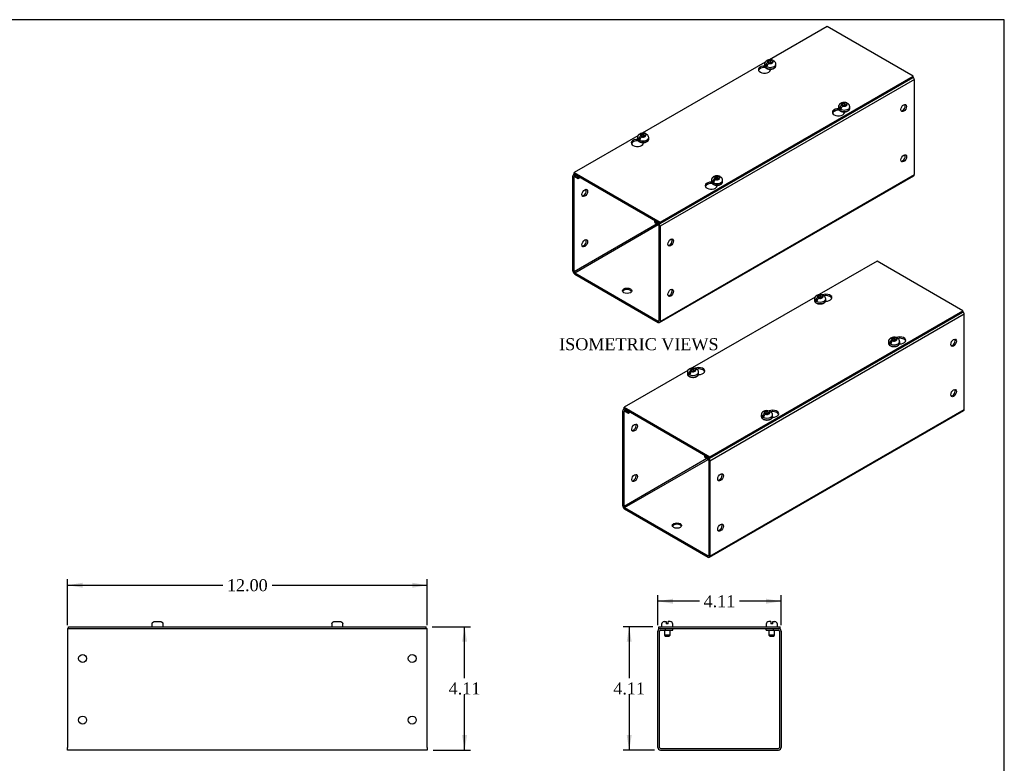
# Model space of a CAD drawing. Header units: inches. Extents: x 0.2 to 65.9, y -0.4 to 43.8.
# Tile 3 of 3: x 33 to 65.9, y 19 to 43.8. Entities that reach past the tile are written whole.
import ezdxf
from ezdxf.enums import TextEntityAlignment as Align

# ---------------------------------------------------------------- set-up
doc = ezdxf.new("R2010")
doc.units = ezdxf.units.IN
doc.header["$MEASUREMENT"] = 0
for name, color, linetype in [('COM56306-2', 7, 'Continuous'), ('COM56343-1', 7, 'Continuous'), ('Default', 7, 'Continuous'), ('SCS19515', 7, 'Continuous')]:
    doc.layers.add(name, color=color, linetype=linetype)
doc.styles.add('SEACAD_Times_New_Roman', font='times.ttf')
doc.dimstyles.new('HAMMOND_(STH_-_66x44)', dxfattribs={"dimtxt": 0.4, "dimasz": 0.5, "dimexe": 0.2, "dimexo": 0.2, "dimgap": 0.1, "dimtad": 0, "dimtih": 1, "dimtoh": 1, "dimzin": 0, "dimdsep": 46, "dimtxsty": 'SEACAD_Times_New_Roman', "dimblk1": '_SE_FILLED', "dimblk2": '_SE_FILLED', "dimsah": 1, "dimcen": 0.2, "dimadec": 0, "dimazin": 0, "dimtfac": 0.8, "dimtofl": 0, "dimtmove": 0, "dimatfit": 3, "dimfxl": 1, "dimtolj": 1, "dimtzin": 0, "dimarcsym": 0})

# ---------------------------------------------------------------- blocks, each defined once
blk = doc.blocks.new('SE3')
at = {"layer": 'COM56306-2', "color": 7, "linetype": 'Continuous'}
for p, q in [((34.66, 23.574), (46.597, 23.574)), ((34.66, 23.517), (34.66, 23.574)), ((34.66, 23.517), (46.597, 23.517)), ((46.597, 23.517), (46.597, 23.574))]:
    blk.add_line(p, q, dxfattribs=at)
at = {"layer": 'COM56343-1', "color": 7, "linetype": 'Continuous'}
for p, q in [((34.628, 23.517), (34.66, 23.517)), ((34.628, 23.517), (34.628, 23.431)), ((34.628, 23.431), (34.628, 19.546)), ((46.597, 23.517), (46.628, 23.517)), ((46.628, 23.431), (46.628, 23.517)), ((46.628, 19.546), (46.628, 23.431)), ((34.628, 19.46), (34.628, 19.546)), ((46.628, 19.46), (34.628, 19.46)), ((46.628, 19.546), (46.628, 19.46))]:
    blk.add_line(p, q, dxfattribs=at)
for centre in [(35.128, 22.517), (46.128, 22.517), (35.128, 20.46), (46.128, 20.46)]:
    blk.add_circle(centre, 0.133, dxfattribs=at)
at = {"layer": 'SCS19515', "color": 7, "linetype": 'Continuous'}
for p, q in [((37.441, 23.659), (37.441, 23.599)), ((37.445, 23.674), (37.442, 23.674)), ((37.536, 23.749), (37.721, 23.749)), ((37.812, 23.674), (37.815, 23.674)), ((37.816, 23.599), (37.816, 23.659)), ((43.441, 23.659), (43.441, 23.599)), ((43.445, 23.674), (43.442, 23.674)), ((43.536, 23.749), (43.721, 23.749)), ((43.812, 23.674), (43.815, 23.674)), ((43.816, 23.599), (43.816, 23.659))]:
    blk.add_line(p, q, dxfattribs=at)
for centre, radius, start, end in [((37.531, 23.659), 0.09, 170.4059, 180), ((37.726, 23.659), 0.09, 0, 9.5941), ((43.531, 23.659), 0.09, 170.4059, 180), ((43.726, 23.659), 0.09, 0, 9.5941), ((37.466, 23.599), 0.025, 180, 270), ((37.791, 23.599), 0.025, 270, 0), ((43.466, 23.599), 0.025, 180, 270), ((43.791, 23.599), 0.025, 270, 0)]:
    blk.add_arc(centre, radius, start, end, dxfattribs=at)
for points in [[(37.445, 23.674), (37.446, 23.68), (37.447, 23.685), (37.451, 23.695), (37.453, 23.7), (37.458, 23.709), (37.461, 23.713), (37.468, 23.721), (37.472, 23.725), (37.48, 23.732), (37.485, 23.735), (37.494, 23.74), (37.499, 23.742), (37.509, 23.746), (37.514, 23.747), (37.525, 23.749), (37.53, 23.749), (37.536, 23.749)], [(37.721, 23.749), (37.727, 23.749), (37.732, 23.749), (37.742, 23.747), (37.748, 23.746), (37.758, 23.742), (37.763, 23.74), (37.772, 23.735), (37.776, 23.732), (37.785, 23.725), (37.789, 23.721), (37.796, 23.713), (37.799, 23.709), (37.804, 23.7), (37.806, 23.695), (37.81, 23.685), (37.811, 23.68), (37.812, 23.674)], [(43.445, 23.674), (43.446, 23.68), (43.447, 23.685), (43.451, 23.695), (43.453, 23.7), (43.458, 23.709), (43.461, 23.713), (43.468, 23.721), (43.472, 23.725), (43.48, 23.732), (43.485, 23.735), (43.494, 23.74), (43.499, 23.742), (43.509, 23.746), (43.514, 23.747), (43.525, 23.749), (43.53, 23.749), (43.536, 23.749)], [(43.721, 23.749), (43.727, 23.749), (43.732, 23.749), (43.742, 23.747), (43.748, 23.746), (43.758, 23.742), (43.763, 23.74), (43.772, 23.735), (43.776, 23.732), (43.785, 23.725), (43.789, 23.721), (43.796, 23.713), (43.799, 23.709), (43.804, 23.7), (43.806, 23.695), (43.81, 23.685), (43.811, 23.68), (43.812, 23.674)]]:
    blk.add_open_spline(points, degree=3, knots=[0, 0, 0, 0, 0.125, 0.125, 0.25, 0.25, 0.375, 0.375, 0.5, 0.5, 0.625, 0.625, 0.75, 0.75, 0.875, 0.875, 1, 1, 1, 1], dxfattribs=at)
blk = doc.blocks.new('SE5')
at = {"layer": 'COM56306-2', "color": 7, "linetype": 'Continuous'}
for p, q in [((59.977, 43.612), (58.049, 42.499)), ((62.842, 41.958), (59.977, 43.612)), ((57.905, 42.416), (53.807, 40.049)), ((57.909, 42.244), (57.909, 42.252)), ((57.913, 42.246), (57.909, 42.244)), ((58.086, 42.16), (58.086, 42.188)), ((54.401, 37.084), (62.842, 41.958)), ((54.401, 37.038), (62.842, 41.911)), ((62.842, 41.911), (62.842, 41.958)), ((60.376, 40.819), (60.376, 40.827)), ((60.381, 40.822), (60.376, 40.819)), ((60.553, 40.735), (60.553, 40.764)), ((53.663, 39.966), (51.536, 38.738)), ((53.666, 39.794), (53.666, 39.802)), ((53.671, 39.797), (53.666, 39.794)), ((53.843, 39.71), (53.843, 39.739)), ((51.536, 38.738), (54.401, 37.084)), ((51.536, 38.692), (51.536, 38.738)), ((51.536, 38.692), (54.401, 37.038)), ((56.134, 38.37), (56.134, 38.378)), ((56.138, 38.372), (56.134, 38.37)), ((56.31, 38.286), (56.31, 38.314)), ((54.401, 37.038), (54.401, 37.084))]:
    blk.add_line(p, q, dxfattribs=at)
for centre, start_param, end_param in [((57.884, 42.174), 1.536974, 6.405229), ((57.884, 42.127), 1.448753, 2.941717), ((60.352, 40.749), 1.536974, 6.405229), ((60.352, 40.703), 1.448753, 2.941717), ((53.641, 39.725), 1.536974, 6.405229), ((53.641, 39.678), 1.448753, 2.941137), ((56.109, 38.3), 1.536974, 6.405229), ((56.109, 38.253), 1.448753, 2.941717)]:
    blk.add_ellipse(centre, major_axis=(0.203, 0), ratio=0.57735, start_param=start_param, end_param=end_param, dxfattribs=at)
at = {"layer": 'COM56343-1', "color": 7, "linetype": 'Continuous'}
for p, q in [((62.886, 41.841), (54.401, 36.942)), ((62.886, 38.669), (62.886, 41.841)), ((60.273, 40.811), (60.164, 40.748)), ((51.492, 35.449), (51.492, 38.622)), ((51.549, 38.684), (51.51, 38.661)), ((51.532, 38.598), (51.553, 38.61)), ((51.532, 35.426), (51.532, 38.598)), ((51.575, 38.669), (51.553, 38.657)), ((51.553, 38.657), (51.668, 38.59)), ((51.553, 38.61), (51.668, 38.543)), ((51.668, 38.59), (51.691, 38.602)), ((51.668, 38.543), (51.668, 38.59)), ((51.668, 38.543), (51.731, 38.579)), ((54.383, 33.731), (62.868, 38.63)), ((54.401, 33.77), (62.886, 38.669)), ((56.031, 38.362), (55.922, 38.299)), ((54.3, 37.024), (51.532, 35.426)), ((51.553, 35.391), (54.341, 37)), ((54.246, 37.127), (54.224, 37.114)), ((54.224, 37.114), (54.34, 37.047)), ((54.224, 37.068), (54.224, 37.114)), ((54.224, 37.068), (54.34, 37.001)), ((54.34, 37.047), (54.362, 37.06)), ((54.36, 36.965), (54.36, 33.793)), ((54.401, 36.942), (54.401, 33.77)), ((51.553, 35.391), (54.34, 33.781)), ((51.553, 35.344), (54.34, 33.735)), ((54.36, 33.793), (54.34, 33.781))]:
    blk.add_line(p, q, dxfattribs=at)
for centre, major_axis, start_param, end_param in [((62.825, 41.876), (0.043, -0.0745), 0.785398, 2.076395), ((62.492, 40.914), (0.066, 0.115), 3.44948, 5.975298), ((62.492, 39.234), (0.067, 0.115), 3.44948, 5.975298), ((51.553, 38.586), (0.043, -0.0745), 2.356194, 3.926991), ((51.553, 38.586), (0.0145, -0.0251), 2.356194, 3.926991), ((62.825, 38.704), (-0.043, 0.0745), 3.141593, 3.926991), ((51.845, 38.079), (-0.067, -0.115), 0.307887, 2.833706), ((54.34, 36.977), (-0.043, 0.0745), 3.926991, 5.497787), ((54.34, 36.977), (-0.0145, 0.0251), 3.926991, 5.497787), ((51.845, 36.4), (-0.067, -0.115), 0.307887, 2.833706), ((54.714, 36.423), (0.067, 0.115), 3.44948, 5.975298), ((51.553, 35.414), (-0.043, 0.0745), 0.785398, 2.356194), ((51.553, 35.414), (-0.0145, 0.0251), 0.785398, 2.356194), ((53.3, 34.744), (0.156, 0), 0.260902, 2.88069), ((54.714, 34.744), (0.067, 0.115), 3.44948, 5.975298), ((54.34, 33.805), (-0.0145, 0.0251), 2.356194, 3.926991), ((54.34, 33.805), (-0.043, 0.0745), 2.356194, 3.926991)]:
    blk.add_ellipse(centre, major_axis=major_axis, ratio=0.57735, start_param=start_param, end_param=end_param, dxfattribs=at)
for centre, major_axis in [((62.532, 40.891), (0.066, 0.115)), ((62.532, 39.211), (0.067, 0.115)), ((51.886, 38.056), (0.067, 0.115)), ((51.886, 36.377), (0.067, 0.115)), ((54.754, 36.4), (0.067, 0.115)), ((53.3, 34.79), (0.156, 0)), ((54.754, 34.72), (0.066, 0.115))]:
    blk.add_ellipse(centre, major_axis=major_axis, ratio=0.57735, dxfattribs=at)
at = {"layer": 'SCS19515', "color": 7, "linetype": 'Continuous'}
for p, q in [((58.02, 42.42), (57.99, 42.402)), ((58.02, 42.46), (58.09, 42.46)), ((58.02, 42.42), (58.02, 42.46)), ((58.02, 42.42), (58.02, 42.369)), ((58.02, 42.399), (58.09, 42.399)), ((58.032, 42.378), (58.063, 42.396)), ((58.132, 42.396), (58.063, 42.396)), ((58.121, 42.478), (58.09, 42.46)), ((58.09, 42.399), (58.09, 42.46)), ((58.132, 42.424), (58.09, 42.399)), ((58.132, 42.436), (58.163, 42.454)), ((58.132, 42.436), (58.132, 42.396)), ((57.889, 42.354), (57.889, 42.305)), ((57.997, 42.345), (57.925, 42.304)), ((58.264, 42.305), (58.264, 42.354)), ((60.356, 40.93), (60.356, 40.881)), ((60.464, 40.921), (60.393, 40.879)), ((60.488, 40.996), (60.457, 40.978)), ((60.488, 41.036), (60.557, 41.036)), ((60.488, 40.996), (60.488, 41.036)), ((60.488, 40.996), (60.488, 40.945)), ((60.488, 40.974), (60.557, 40.974)), ((60.5, 40.953), (60.53, 40.971)), ((60.6, 40.971), (60.53, 40.971)), ((60.588, 41.053), (60.557, 41.036)), ((60.557, 40.974), (60.557, 41.036)), ((60.6, 40.999), (60.557, 40.974)), ((60.6, 41.011), (60.631, 41.029)), ((60.6, 41.011), (60.6, 40.971)), ((60.731, 40.881), (60.731, 40.93)), ((53.646, 39.905), (53.646, 39.856)), ((53.754, 39.896), (53.683, 39.854)), ((53.778, 39.971), (53.747, 39.953)), ((53.778, 40.011), (53.847, 40.011)), ((53.778, 39.971), (53.778, 40.011)), ((53.778, 39.971), (53.778, 39.92)), ((53.778, 39.95), (53.847, 39.95)), ((53.789, 39.928), (53.82, 39.946)), ((53.89, 39.946), (53.82, 39.946)), ((53.878, 40.029), (53.847, 40.011)), ((53.847, 39.95), (53.847, 40.011)), ((53.89, 39.974), (53.847, 39.95)), ((53.89, 39.986), (53.921, 40.004)), ((53.89, 39.986), (53.89, 39.946)), ((54.021, 39.856), (54.021, 39.905)), ((56.114, 38.48), (56.114, 38.431)), ((56.222, 38.471), (56.15, 38.43)), ((56.245, 38.546), (56.214, 38.528)), ((56.245, 38.586), (56.315, 38.586)), ((56.245, 38.546), (56.245, 38.586)), ((56.245, 38.546), (56.245, 38.495)), ((56.245, 38.525), (56.315, 38.525)), ((56.257, 38.504), (56.288, 38.522)), ((56.357, 38.522), (56.288, 38.522)), ((56.346, 38.604), (56.315, 38.586)), ((56.315, 38.525), (56.315, 38.586)), ((56.357, 38.549), (56.315, 38.525)), ((56.357, 38.562), (56.388, 38.579)), ((56.357, 38.562), (56.357, 38.522)), ((56.489, 38.431), (56.489, 38.48))]:
    blk.add_line(p, q, dxfattribs=at)
for centre, radius, start, end in [((58.067, 42.281), 0.144, 122.6431, 170.9725), ((58.136, 42.354), 0.128, 0.0656, 52.0789), ((58.11, 42.257), 0.144, 122.6435, 170.9722), ((60.535, 40.857), 0.144, 122.6431, 170.9725), ((60.577, 40.832), 0.144, 122.6435, 170.9722), ((60.603, 40.93), 0.128, 0.0656, 52.0789), ((53.824, 39.832), 0.144, 122.6431, 170.9725), ((53.867, 39.807), 0.144, 122.6435, 170.9722), ((53.893, 39.905), 0.128, 0.0656, 52.0789), ((56.292, 38.407), 0.144, 122.6431, 170.9725), ((56.334, 38.383), 0.144, 122.6435, 170.9722), ((56.36, 38.48), 0.128, 0.0656, 52.0789)]:
    blk.add_arc(centre, radius, start, end, dxfattribs=at)
for centre, major_axis, start_param, end_param in [((58.076, 42.428), (0.0975, 0), 1.098165, 3.614224), ((58.076, 42.428), (-0.0975, 0), 1.098165, 3.614224), ((58.076, 42.354), (0.187, 0), 3.14092, 6.283185), ((58.076, 42.305), (-0.187, 0), 0, 3.141593), ((58.076, 42.367), (-0.186, 0), 0.623612, 0.947184), ((58.076, 42.354), (0.187, 0), 0, 0.0008), ((60.544, 40.93), (0.187, 0), 3.14092, 6.283185), ((60.544, 40.881), (-0.188, 0), 0, 3.141593), ((60.544, 40.942), (-0.186, 0), 0.623612, 0.947184), ((60.544, 41.003), (0.0975, 0), 1.098165, 3.614224), ((60.544, 41.003), (-0.0975, 0), 1.098165, 3.614224), ((60.544, 40.93), (0.187, 0), 0, 0.0008), ((53.834, 39.905), (0.187, 0), 3.14092, 6.283185), ((53.834, 39.856), (-0.187, 0), 0, 3.141593), ((53.834, 39.917), (-0.186, 0), 0.623612, 0.947184), ((53.834, 39.978), (0.0975, 0), 1.098165, 3.614224), ((53.834, 39.978), (-0.0975, 0), 1.098165, 3.614224), ((53.834, 39.905), (0.187, 0), 0, 0.0008), ((56.301, 38.48), (0.187, 0), 3.14092, 6.283185), ((56.301, 38.554), (0.0975, 0), 1.098165, 3.614224), ((56.301, 38.554), (-0.0975, 0), 1.098165, 3.614224), ((56.301, 38.48), (0.187, 0), 0, 0.0008), ((56.301, 38.431), (-0.187, 0), 0, 3.141593), ((56.301, 38.493), (-0.186, 0), 0.623612, 0.947184)]:
    blk.add_ellipse(centre, major_axis=major_axis, ratio=0.57735, start_param=start_param, end_param=end_param, dxfattribs=at)
for points, knots in [([(58.163, 42.485), (58.155, 42.488), (58.141, 42.493), (58.114, 42.498), (58.086, 42.501), (58.057, 42.501), (58.029, 42.497), (58.001, 42.49), (57.975, 42.479), (57.952, 42.466), (57.933, 42.451), (57.917, 42.434), (57.904, 42.415), (57.895, 42.395), (57.89, 42.374), (57.889, 42.361), (57.889, 42.355)], [0, 0, 0, 0, 0.064332, 0.141795, 0.219325, 0.297043, 0.375513, 0.45533, 0.537235, 0.6115, 0.682969, 0.751394, 0.817418, 0.881848, 0.945385, 1, 1, 1, 1]), ([(58.184, 42.461), (58.183, 42.462), (58.183, 42.464), (58.181, 42.468), (58.179, 42.471), (58.176, 42.477), (58.173, 42.479), (58.168, 42.483), (58.166, 42.484), (58.16, 42.486), (58.157, 42.487), (58.15, 42.487), (58.147, 42.487), (58.14, 42.486), (58.136, 42.485), (58.128, 42.482), (58.125, 42.48), (58.121, 42.478)], [0.0718773, 0.0718773, 0.0718773, 0.0718773, 0.125, 0.125, 0.25, 0.25, 0.375, 0.375, 0.5, 0.5, 0.625, 0.625, 0.75, 0.75, 0.875, 0.875, 1, 1, 1, 1]), ([(58.163, 42.454), (58.167, 42.456), (58.171, 42.458), (58.178, 42.46), (58.182, 42.461), (58.189, 42.463), (58.193, 42.463), (58.199, 42.463), (58.202, 42.462), (58.208, 42.46), (58.211, 42.458), (58.214, 42.456), (58.214, 42.456), (58.214, 42.456)], [0, 0, 0, 0, 0.125, 0.125, 0.25, 0.25, 0.375, 0.375, 0.5, 0.5, 0.625, 0.625, 0.6404688, 0.6404688, 0.6404688, 0.6404688]), ([(57.89, 42.307), (57.889, 42.304), (57.889, 42.296), (57.892, 42.281), (57.9, 42.263), (57.911, 42.247), (57.926, 42.232), (57.945, 42.219), (57.967, 42.208), (57.992, 42.199), (58.018, 42.192), (58.046, 42.188), (58.074, 42.186), (58.103, 42.187), (58.13, 42.191), (58.157, 42.197), (58.182, 42.206), (58.205, 42.217), (58.225, 42.231), (58.241, 42.247), (58.254, 42.264), (58.261, 42.283), (58.264, 42.297), (58.264, 42.304), (58.264, 42.305)], [0, 0, 0, 0, 0.019157, 0.063812, 0.108443, 0.154081, 0.201306, 0.249996, 0.299549, 0.349326, 0.39899, 0.448503, 0.497916, 0.547315, 0.596785, 0.64641, 0.696295, 0.746526, 0.797116, 0.84779, 0.897794, 0.946207, 0.992631, 1, 1, 1, 1]), ([(60.631, 41.06), (60.623, 41.063), (60.608, 41.069), (60.581, 41.074), (60.553, 41.077), (60.525, 41.076), (60.496, 41.072), (60.468, 41.065), (60.442, 41.055), (60.419, 41.042), (60.4, 41.027), (60.384, 41.009), (60.372, 40.991), (60.363, 40.97), (60.357, 40.95), (60.357, 40.937), (60.357, 40.93)], [0, 0, 0, 0, 0.064332, 0.141795, 0.219325, 0.297043, 0.375513, 0.45533, 0.537235, 0.6115, 0.682969, 0.751394, 0.817418, 0.881848, 0.945385, 1, 1, 1, 1]), ([(60.357, 40.882), (60.357, 40.879), (60.356, 40.871), (60.36, 40.856), (60.367, 40.839), (60.379, 40.823), (60.394, 40.808), (60.413, 40.795), (60.435, 40.783), (60.459, 40.774), (60.486, 40.767), (60.513, 40.763), (60.542, 40.762), (60.57, 40.763), (60.598, 40.766), (60.625, 40.773), (60.65, 40.782), (60.672, 40.793), (60.692, 40.806), (60.709, 40.822), (60.721, 40.84), (60.729, 40.858), (60.732, 40.873), (60.731, 40.88), (60.731, 40.881)], [0, 0, 0, 0, 0.019157, 0.063812, 0.108443, 0.154081, 0.201306, 0.249996, 0.299549, 0.349326, 0.39899, 0.448503, 0.497916, 0.547315, 0.596785, 0.64641, 0.696295, 0.746526, 0.797116, 0.84779, 0.897794, 0.946207, 0.992631, 1, 1, 1, 1]), ([(60.651, 41.036), (60.651, 41.037), (60.65, 41.039), (60.648, 41.044), (60.647, 41.047), (60.643, 41.052), (60.641, 41.054), (60.636, 41.058), (60.633, 41.06), (60.627, 41.062), (60.624, 41.062), (60.618, 41.063), (60.614, 41.063), (60.607, 41.061), (60.603, 41.06), (60.596, 41.057), (60.592, 41.056), (60.588, 41.053)], [0.0718773, 0.0718773, 0.0718773, 0.0718773, 0.125, 0.125, 0.25, 0.25, 0.375, 0.375, 0.5, 0.5, 0.625, 0.625, 0.75, 0.75, 0.875, 0.875, 1, 1, 1, 1]), ([(60.631, 41.029), (60.634, 41.031), (60.638, 41.033), (60.646, 41.036), (60.649, 41.037), (60.657, 41.038), (60.66, 41.038), (60.667, 41.038), (60.67, 41.037), (60.676, 41.035), (60.678, 41.034), (60.681, 41.032), (60.681, 41.031), (60.682, 41.031)], [0, 0, 0, 0, 0.125, 0.125, 0.25, 0.25, 0.375, 0.375, 0.5, 0.5, 0.625, 0.625, 0.6404688, 0.6404688, 0.6404688, 0.6404688]), ([(53.647, 39.857), (53.647, 39.855), (53.646, 39.846), (53.65, 39.831), (53.657, 39.814), (53.669, 39.798), (53.684, 39.783), (53.703, 39.77), (53.725, 39.758), (53.749, 39.749), (53.775, 39.742), (53.803, 39.738), (53.832, 39.737), (53.86, 39.738), (53.888, 39.742), (53.914, 39.748), (53.939, 39.757), (53.962, 39.768), (53.982, 39.781), (53.999, 39.797), (54.011, 39.815), (54.019, 39.833), (54.022, 39.848), (54.021, 39.855), (54.021, 39.856)], [0, 0, 0, 0, 0.019157, 0.063812, 0.108443, 0.154081, 0.201306, 0.249996, 0.299549, 0.349326, 0.39899, 0.448503, 0.497916, 0.547315, 0.596785, 0.64641, 0.696295, 0.746526, 0.797116, 0.84779, 0.897794, 0.946207, 0.992631, 1, 1, 1, 1]), ([(53.92, 40.035), (53.913, 40.038), (53.898, 40.044), (53.871, 40.049), (53.843, 40.052), (53.814, 40.051), (53.786, 40.047), (53.758, 40.04), (53.732, 40.03), (53.709, 40.017), (53.69, 40.002), (53.674, 39.985), (53.661, 39.966), (53.653, 39.945), (53.647, 39.925), (53.647, 39.912), (53.647, 39.905)], [0, 0, 0, 0, 0.064332, 0.141795, 0.219325, 0.297043, 0.375513, 0.45533, 0.537235, 0.6115, 0.682969, 0.751394, 0.817418, 0.881848, 0.945385, 1, 1, 1, 1]), ([(53.941, 40.011), (53.941, 40.013), (53.94, 40.014), (53.938, 40.019), (53.937, 40.022), (53.933, 40.027), (53.931, 40.029), (53.926, 40.033), (53.923, 40.035), (53.917, 40.037), (53.914, 40.038), (53.907, 40.038), (53.904, 40.038), (53.897, 40.036), (53.893, 40.035), (53.886, 40.033), (53.882, 40.031), (53.878, 40.029)], [0.0718773, 0.0718773, 0.0718773, 0.0718773, 0.125, 0.125, 0.25, 0.25, 0.375, 0.375, 0.5, 0.5, 0.625, 0.625, 0.75, 0.75, 0.875, 0.875, 1, 1, 1, 1]), ([(53.921, 40.004), (53.924, 40.006), (53.928, 40.008), (53.936, 40.011), (53.939, 40.012), (53.946, 40.013), (53.95, 40.013), (53.957, 40.013), (53.96, 40.012), (53.965, 40.01), (53.968, 40.009), (53.971, 40.007), (53.971, 40.006), (53.972, 40.006)], [0, 0, 0, 0, 0.125, 0.125, 0.25, 0.25, 0.375, 0.375, 0.5, 0.5, 0.625, 0.625, 0.6404688, 0.6404688, 0.6404688, 0.6404688]), ([(56.388, 38.611), (56.38, 38.614), (56.365, 38.619), (56.339, 38.624), (56.311, 38.627), (56.282, 38.626), (56.253, 38.623), (56.225, 38.616), (56.2, 38.605), (56.177, 38.592), (56.158, 38.577), (56.142, 38.56), (56.129, 38.541), (56.12, 38.521), (56.115, 38.5), (56.114, 38.487), (56.114, 38.481)], [0, 0, 0, 0, 0.064332, 0.141795, 0.219325, 0.297043, 0.375513, 0.45533, 0.537235, 0.6115, 0.682969, 0.751394, 0.817418, 0.881848, 0.945385, 1, 1, 1, 1]), ([(56.409, 38.586), (56.408, 38.588), (56.408, 38.589), (56.406, 38.594), (56.404, 38.597), (56.4, 38.603), (56.398, 38.605), (56.393, 38.609), (56.391, 38.61), (56.385, 38.612), (56.382, 38.613), (56.375, 38.613), (56.371, 38.613), (56.364, 38.612), (56.361, 38.611), (56.353, 38.608), (56.349, 38.606), (56.346, 38.604)], [0.0718773, 0.0718773, 0.0718773, 0.0718773, 0.125, 0.125, 0.25, 0.25, 0.375, 0.375, 0.5, 0.5, 0.625, 0.625, 0.75, 0.75, 0.875, 0.875, 1, 1, 1, 1]), ([(56.388, 38.579), (56.392, 38.582), (56.396, 38.584), (56.403, 38.586), (56.407, 38.587), (56.414, 38.589), (56.417, 38.589), (56.424, 38.588), (56.427, 38.588), (56.433, 38.586), (56.436, 38.584), (56.438, 38.582), (56.439, 38.582), (56.439, 38.582)], [0, 0, 0, 0, 0.125, 0.125, 0.25, 0.25, 0.375, 0.375, 0.5, 0.5, 0.625, 0.625, 0.6404688, 0.6404688, 0.6404688, 0.6404688]), ([(56.114, 38.433), (56.114, 38.43), (56.114, 38.422), (56.117, 38.407), (56.125, 38.389), (56.136, 38.373), (56.151, 38.358), (56.17, 38.345), (56.192, 38.334), (56.216, 38.325), (56.243, 38.318), (56.271, 38.314), (56.299, 38.312), (56.327, 38.313), (56.355, 38.317), (56.382, 38.323), (56.407, 38.332), (56.43, 38.343), (56.45, 38.357), (56.466, 38.373), (56.479, 38.39), (56.486, 38.409), (56.489, 38.423), (56.489, 38.43), (56.488, 38.431)], [0, 0, 0, 0, 0.019157, 0.063812, 0.108443, 0.154081, 0.201306, 0.249996, 0.299549, 0.349326, 0.39899, 0.448503, 0.497916, 0.547315, 0.596785, 0.64641, 0.696295, 0.746526, 0.797116, 0.84779, 0.897794, 0.946207, 0.992631, 1, 1, 1, 1])]:
    blk.add_open_spline(points, degree=3, knots=knots, dxfattribs=at)
blk = doc.blocks.new('DMBLK1728')
at = {"layer": 'Default', "linetype": 'Continuous', "transparency": 16777216}
for points in [[(35.128, 25.045), (34.628, 24.962), (35.128, 24.879)], [(46.128, 25.045), (46.128, 24.879), (46.628, 24.962)]]:
    blk.add_hatch(color=7, dxfattribs=at).paths.add_polyline_path(points)
at = {"layer": 'Default', "color": 7, "linetype": 'Continuous', "transparency": 16777216}
for p, q in [((34.628, 23.631), (34.628, 25.162)), ((46.628, 23.631), (46.628, 25.162)), ((34.628, 24.962), (39.806, 24.962)), ((41.451, 24.962), (46.628, 24.962))]:
    blk.add_line(p, q, dxfattribs=at)
at = {"layer": 'Default', "color": 7, "linetype": 'Continuous', "transparency": 16777216, "style": 'SEACAD_Times_New_Roman'}
blk.add_text('12.00', height=0.4, dxfattribs=at).set_placement((39.946, 25.162), align=Align.TOP_LEFT)
blk = doc.blocks.new('_SE_FILLED')
at = {"color": 0}
blk.add_line((0, 0), (-1, 0), dxfattribs=at)
blk.add_solid([(0, 0), (-1, -0.1665), (-1, 0.1665), (0, 0)], dxfattribs=at)
blk = doc.blocks.new('DMBLK1729')
at = {"layer": 'Default', "linetype": 'Continuous', "transparency": 16777216}
for points in [[(47.959, 23.074), (47.876, 23.574), (47.792, 23.074)], [(47.959, 19.96), (47.792, 19.96), (47.876, 19.46)]]:
    blk.add_hatch(color=7, dxfattribs=at).paths.add_polyline_path(points)
at = {"layer": 'Default', "color": 7, "linetype": 'Continuous', "transparency": 16777216}
for p, q in [((46.797, 23.574), (48.076, 23.574)), ((47.876, 21.857), (47.876, 23.574)), ((47.876, 19.46), (47.876, 21.317)), ((46.828, 19.46), (48.076, 19.46))]:
    blk.add_line(p, q, dxfattribs=at)
at = {"layer": 'Default', "color": 7, "linetype": 'Continuous', "transparency": 16777216, "style": 'SEACAD_Times_New_Roman'}
blk.add_text('4.11', height=0.4, dxfattribs=at).set_placement((47.345, 21.717), align=Align.TOP_LEFT)
blk = doc.blocks.new('SE6')
at = {"layer": 'COM56306-2', "color": 7, "linetype": 'Continuous'}
for p, q in [((54.358, 23.574), (58.41, 23.574)), ((54.358, 23.517), (54.358, 23.574)), ((54.358, 23.517), (54.413, 23.517)), ((54.577, 23.517), (58.191, 23.517)), ((58.355, 23.517), (58.41, 23.517)), ((58.41, 23.517), (58.41, 23.574))]:
    blk.add_line(p, q, dxfattribs=at)
at = {"layer": 'COM56343-1', "color": 7, "linetype": 'Continuous'}
for p, q in [((54.327, 19.546), (54.327, 23.431)), ((54.384, 19.546), (54.384, 23.431)), ((54.413, 23.517), (54.577, 23.517)), ((54.413, 23.46), (54.577, 23.46)), ((54.577, 23.46), (54.577, 23.517)), ((54.577, 23.46), (54.827, 23.46)), ((54.827, 23.46), (54.827, 23.517)), ((57.941, 23.46), (57.941, 23.517)), ((57.941, 23.46), (58.191, 23.46)), ((58.191, 23.517), (58.355, 23.517)), ((58.191, 23.46), (58.191, 23.517)), ((58.191, 23.46), (58.355, 23.46)), ((58.384, 23.431), (58.384, 19.546)), ((58.441, 23.431), (58.441, 19.546)), ((54.413, 19.517), (58.355, 19.517)), ((54.413, 19.46), (58.355, 19.46))]:
    blk.add_line(p, q, dxfattribs=at)
for centre, radius, start, end in [((54.413, 23.431), 0.086, 90, 180), ((54.413, 23.431), 0.029, 90, 180), ((58.355, 23.431), 0.086, 0, 90), ((58.355, 23.431), 0.029, 0, 90), ((54.413, 19.546), 0.086, 180, 270), ((54.413, 19.546), 0.029, 180, 270), ((58.355, 19.546), 0.086, 270, 0), ((58.355, 19.546), 0.029, 270, 0)]:
    blk.add_arc(centre, radius, start, end, dxfattribs=at)
at = {"layer": 'SCS19515', "color": 7, "linetype": 'Continuous'}
for p, q in [((54.452, 23.659), (54.452, 23.599)), ((54.542, 23.749), (54.609, 23.749)), ((54.609, 23.749), (54.609, 23.674)), ((54.669, 23.674), (54.609, 23.674)), ((54.737, 23.749), (54.669, 23.749)), ((54.669, 23.674), (54.669, 23.749)), ((54.827, 23.599), (54.827, 23.659)), ((57.941, 23.659), (57.941, 23.599)), ((58.099, 23.749), (58.031, 23.749)), ((58.099, 23.749), (58.099, 23.674)), ((58.159, 23.674), (58.099, 23.674)), ((58.159, 23.749), (58.226, 23.749)), ((58.159, 23.674), (58.159, 23.749)), ((58.316, 23.599), (58.316, 23.659)), ((54.544, 23.46), (54.544, 23.292)), ((54.734, 23.292), (54.734, 23.46)), ((58.034, 23.46), (58.034, 23.292)), ((58.224, 23.292), (58.224, 23.46)), ((54.734, 23.292), (54.544, 23.292)), ((54.544, 23.292), (54.574, 23.262)), ((54.574, 23.262), (54.704, 23.262)), ((54.704, 23.262), (54.734, 23.292)), ((58.224, 23.292), (58.034, 23.292)), ((58.034, 23.292), (58.064, 23.262)), ((58.064, 23.262), (58.194, 23.262)), ((58.194, 23.262), (58.224, 23.292))]:
    blk.add_line(p, q, dxfattribs=at)
for centre, radius, start, end in [((54.542, 23.659), 0.09, 90, 180), ((54.737, 23.659), 0.09, 0, 90), ((58.031, 23.659), 0.09, 90, 180), ((58.226, 23.659), 0.09, 0, 90), ((54.477, 23.599), 0.025, 180, 270), ((54.802, 23.599), 0.025, 270, 0), ((57.966, 23.599), 0.025, 180, 270), ((58.291, 23.599), 0.025, 270, 0)]:
    blk.add_arc(centre, radius, start, end, dxfattribs=at)
blk = doc.blocks.new('DMBLK1730')
at = {"layer": 'Default', "linetype": 'Continuous', "transparency": 16777216}
for points in [[(54.827, 24.512), (54.327, 24.428), (54.827, 24.345)], [(57.941, 24.512), (57.941, 24.345), (58.441, 24.428)]]:
    blk.add_hatch(color=7, dxfattribs=at).paths.add_polyline_path(points)
at = {"layer": 'Default', "color": 7, "linetype": 'Continuous', "transparency": 16777216}
for p, q in [((54.327, 23.631), (54.327, 24.628)), ((55.713, 24.428), (54.327, 24.428)), ((58.441, 24.428), (57.055, 24.428)), ((58.441, 23.631), (58.441, 24.628))]:
    blk.add_line(p, q, dxfattribs=at)
at = {"layer": 'Default', "color": 7, "linetype": 'Continuous', "transparency": 16777216, "style": 'SEACAD_Times_New_Roman'}
blk.add_text('4.11', height=0.4, dxfattribs=at).set_placement((55.853, 24.628), align=Align.TOP_LEFT)
blk = doc.blocks.new('DMBLK1731')
at = {"layer": 'Default', "linetype": 'Continuous', "transparency": 16777216}
for points in [[(53.287, 23.074), (53.453, 23.074), (53.37, 23.574)], [(53.287, 19.96), (53.37, 19.46), (53.453, 19.96)]]:
    blk.add_hatch(color=7, dxfattribs=at).paths.add_polyline_path(points)
at = {"layer": 'Default', "color": 7, "linetype": 'Continuous', "transparency": 16777216}
for p, q in [((54.158, 23.574), (53.17, 23.574)), ((53.37, 23.574), (53.37, 21.857)), ((53.37, 21.317), (53.37, 19.46)), ((54.213, 19.46), (53.17, 19.46))]:
    blk.add_line(p, q, dxfattribs=at)
at = {"layer": 'Default', "color": 7, "linetype": 'Continuous', "transparency": 16777216, "style": 'SEACAD_Times_New_Roman'}
blk.add_text('4.11', height=0.4, dxfattribs=at).set_placement((52.839, 21.717), align=Align.TOP_LEFT)
blk = doc.blocks.new('SE7')
at = {"layer": 'COM56306-2', "color": 7, "linetype": 'Continuous'}
for p, q in [((61.642, 35.776), (59.714, 34.663)), ((64.507, 34.122), (61.642, 35.776)), ((59.571, 34.58), (55.472, 32.213)), ((56.066, 29.248), (64.507, 34.122)), ((56.066, 29.202), (64.507, 34.075)), ((64.507, 34.075), (64.507, 34.122)), ((55.328, 32.131), (53.201, 30.902)), ((53.201, 30.902), (56.066, 29.248)), ((53.201, 30.856), (53.201, 30.902)), ((53.201, 30.856), (56.066, 29.202)), ((56.066, 29.202), (56.066, 29.248))]:
    blk.add_line(p, q, dxfattribs=at)
for centre, start_param, end_param in [((59.934, 34.56), 1.524061, 5.345495), ((59.934, 34.513), 3.341468, 5.035856), ((62.401, 33.135), 1.524061, 5.345495), ((62.401, 33.089), 3.341468, 5.035856), ((55.691, 32.111), 1.524061, 5.345495), ((55.691, 32.064), 3.341468, 5.035856), ((58.159, 30.686), 1.524061, 5.345495), ((58.159, 30.639), 3.341468, 5.035856)]:
    blk.add_ellipse(centre, major_axis=(-0.203, 0), ratio=0.57735, start_param=start_param, end_param=end_param, dxfattribs=at)
at = {"layer": 'COM56343-1', "color": 7, "linetype": 'Continuous'}
for p, q in [((64.551, 34.005), (56.066, 29.106)), ((64.551, 30.833), (64.551, 34.005)), ((53.157, 27.613), (53.157, 30.785)), ((53.215, 30.848), (53.175, 30.825)), ((53.197, 30.762), (53.218, 30.774)), ((53.197, 27.59), (53.197, 30.762)), ((53.24, 30.833), (53.218, 30.821)), ((53.218, 30.821), (53.334, 30.754)), ((53.218, 30.774), (53.334, 30.707)), ((53.334, 30.754), (53.356, 30.766)), ((53.334, 30.707), (53.334, 30.754)), ((53.334, 30.707), (53.396, 30.743)), ((56.048, 25.894), (64.533, 30.793)), ((56.066, 25.934), (64.551, 30.833)), ((55.911, 29.291), (55.889, 29.278)), ((55.889, 29.278), (56.005, 29.211)), ((55.889, 29.232), (55.889, 29.278)), ((55.965, 29.188), (53.197, 27.59)), ((53.218, 27.555), (56.006, 29.164)), ((55.889, 29.232), (56.005, 29.165)), ((56.005, 29.211), (56.027, 29.224)), ((56.026, 29.129), (56.026, 25.957)), ((56.066, 29.106), (56.066, 25.934)), ((53.218, 27.555), (56.005, 25.945)), ((53.218, 27.508), (56.005, 25.899)), ((56.026, 25.957), (56.005, 25.945))]:
    blk.add_line(p, q, dxfattribs=at)
for centre, major_axis, start_param, end_param in [((64.49, 34.04), (0.043, -0.0745), 0.785398, 2.076395), ((64.157, 33.078), (0.066, 0.115), 3.44948, 5.975298), ((64.157, 31.398), (0.067, 0.115), 3.44948, 5.975298), ((53.218, 30.75), (0.043, -0.0745), 2.356194, 3.926991), ((53.218, 30.75), (0.0145, -0.0251), 2.356194, 3.926991), ((64.49, 30.868), (-0.043, 0.0745), 3.141593, 3.926991), ((53.51, 30.243), (0.067, 0.115), 3.44948, 5.975298), ((56.005, 29.141), (-0.043, 0.0745), 3.926991, 5.497787), ((56.005, 29.141), (-0.0145, 0.0251), 3.926991, 5.497787), ((53.51, 28.564), (0.066, 0.115), 3.44948, 5.975298), ((56.379, 28.587), (0.067, 0.115), 3.44948, 5.975298), ((53.218, 27.578), (-0.043, 0.0745), 0.785398, 2.356194), ((53.218, 27.578), (-0.0145, 0.0251), 0.785398, 2.356194), ((54.965, 26.908), (-0.156, 0), 3.402495, 6.022283), ((56.379, 26.908), (0.067, 0.115), 3.44948, 5.975298), ((56.005, 25.969), (-0.0145, 0.0251), 2.356194, 3.926991), ((56.005, 25.969), (-0.043, 0.0745), 2.356194, 3.926991)]:
    blk.add_ellipse(centre, major_axis=major_axis, ratio=0.57735, start_param=start_param, end_param=end_param, dxfattribs=at)
for centre, major_axis in [((64.198, 33.055), (-0.067, -0.115)), ((64.198, 31.375), (-0.067, -0.115)), ((53.551, 30.22), (0.067, 0.115)), ((53.551, 28.541), (0.066, 0.115)), ((56.419, 28.564), (-0.067, -0.115)), ((54.965, 26.954), (-0.156, 0)), ((56.419, 26.884), (-0.067, -0.115))]:
    blk.add_ellipse(centre, major_axis=major_axis, ratio=0.57735, dxfattribs=at)
at = {"layer": 'SCS19515', "color": 7, "linetype": 'Continuous'}
for p, q in [((59.554, 34.518), (59.554, 34.469)), ((59.662, 34.509), (59.59, 34.468)), ((59.686, 34.584), (59.655, 34.566)), ((59.686, 34.624), (59.755, 34.624)), ((59.686, 34.584), (59.686, 34.624)), ((59.686, 34.584), (59.686, 34.533)), ((59.686, 34.563), (59.755, 34.563)), ((59.697, 34.542), (59.728, 34.56)), ((59.798, 34.56), (59.728, 34.56)), ((59.786, 34.642), (59.755, 34.624)), ((59.755, 34.563), (59.755, 34.624)), ((59.798, 34.587), (59.755, 34.563)), ((59.798, 34.6), (59.828, 34.617)), ((59.798, 34.6), (59.798, 34.56)), ((59.929, 34.469), (59.929, 34.518)), ((62.153, 33.2), (62.223, 33.2)), ((62.153, 33.159), (62.153, 33.2)), ((62.253, 33.217), (62.223, 33.2)), ((62.223, 33.138), (62.223, 33.2)), ((62.265, 33.175), (62.296, 33.193)), ((62.022, 33.094), (62.022, 33.045)), ((62.129, 33.085), (62.058, 33.043)), ((62.153, 33.159), (62.122, 33.142)), ((62.153, 33.159), (62.153, 33.108)), ((62.153, 33.138), (62.223, 33.138)), ((62.165, 33.117), (62.195, 33.135)), ((62.265, 33.135), (62.195, 33.135)), ((62.265, 33.163), (62.223, 33.138)), ((62.265, 33.175), (62.265, 33.135)), ((62.397, 33.045), (62.397, 33.094)), ((55.311, 32.069), (55.311, 32.02)), ((55.419, 32.06), (55.348, 32.018)), ((55.443, 32.135), (55.412, 32.117)), ((55.443, 32.175), (55.512, 32.175)), ((55.443, 32.135), (55.443, 32.175)), ((55.443, 32.135), (55.443, 32.084)), ((55.443, 32.113), (55.512, 32.113)), ((55.455, 32.092), (55.485, 32.11)), ((55.555, 32.11), (55.485, 32.11)), ((55.543, 32.192), (55.512, 32.175)), ((55.512, 32.113), (55.512, 32.175)), ((55.555, 32.138), (55.512, 32.113)), ((55.555, 32.15), (55.586, 32.168)), ((55.555, 32.15), (55.555, 32.11)), ((55.686, 32.02), (55.686, 32.069)), ((57.779, 30.644), (57.779, 30.595)), ((57.887, 30.635), (57.815, 30.594)), ((57.91, 30.71), (57.88, 30.692)), ((57.91, 30.75), (57.98, 30.75)), ((57.91, 30.71), (57.91, 30.75)), ((57.91, 30.71), (57.91, 30.659)), ((57.91, 30.689), (57.98, 30.689)), ((57.922, 30.668), (57.953, 30.685)), ((58.022, 30.685), (57.953, 30.685)), ((58.011, 30.768), (57.98, 30.75)), ((57.98, 30.689), (57.98, 30.75)), ((58.022, 30.713), (57.98, 30.689)), ((58.022, 30.726), (58.053, 30.743)), ((58.022, 30.726), (58.022, 30.685)), ((58.154, 30.595), (58.154, 30.644))]:
    blk.add_line(p, q, dxfattribs=at)
for centre, radius, start, end in [((59.69, 34.516), 0.135, 117.3204, 179.1363), ((59.732, 34.445), 0.144, 122.6431, 170.9725), ((59.742, 34.423), 0.242, 69.0594, 118.1392), ((59.775, 34.421), 0.144, 122.6435, 170.9722), ((59.798, 34.517), 0.13, 0.3508, 51.5516), ((62.157, 33.092), 0.135, 117.3204, 179.1363), ((62.209, 32.998), 0.242, 69.0594, 118.1392), ((62.266, 33.093), 0.13, 0.3508, 51.5516), ((62.2, 33.021), 0.144, 122.6431, 170.9725), ((62.242, 32.996), 0.144, 122.6435, 170.9722), ((55.499, 31.973), 0.242, 69.0594, 118.1392), ((55.447, 32.067), 0.135, 117.3204, 179.1363), ((55.49, 31.996), 0.144, 122.6431, 170.9725), ((55.532, 31.971), 0.144, 122.6435, 170.9722), ((55.556, 32.068), 0.13, 0.3508, 51.5516), ((57.914, 30.642), 0.135, 117.3204, 179.1363), ((57.957, 30.571), 0.144, 122.6431, 170.9725), ((57.966, 30.549), 0.242, 69.0594, 118.1392), ((57.999, 30.547), 0.144, 122.6435, 170.9722), ((58.023, 30.643), 0.13, 0.3508, 51.5516)]:
    blk.add_arc(centre, radius, start, end, dxfattribs=at)
for centre, major_axis, start_param, end_param in [((59.742, 34.518), (-0.187, 0), 0.0008, 3.14092), ((59.742, 34.592), (0.0975, 0), 1.098165, 3.614224), ((59.742, 34.592), (-0.0975, 0), 1.098165, 3.614224), ((59.742, 34.469), (0.187, 0), 3.141593, 6.283185), ((59.742, 34.531), (-0.186, 0), 0.623612, 0.947184), ((62.209, 33.167), (0.0975, 0), 1.098165, 3.614224), ((62.209, 33.167), (-0.0975, 0), 1.098165, 3.614224), ((62.209, 33.094), (-0.187, 0), 0.0008, 3.14092), ((62.209, 33.045), (0.187, 0), 3.141593, 6.283185), ((62.209, 33.106), (-0.186, 0), 0.623612, 0.947184), ((55.499, 32.142), (0.0975, 0), 1.098165, 3.614224), ((55.499, 32.069), (-0.187, 0), 0.0008, 3.14092), ((55.499, 32.02), (0.187, 0), 3.141593, 6.283185), ((55.499, 32.081), (-0.186, 0), 0.623612, 0.947184), ((55.499, 32.142), (-0.0975, 0), 1.098165, 3.614224), ((57.966, 30.644), (-0.187, 0), 0.0008, 3.14092), ((57.966, 30.595), (0.187, 0), 3.141593, 6.283185), ((57.966, 30.657), (-0.186, 0), 0.623612, 0.947184), ((57.966, 30.718), (0.0975, 0), 1.098165, 3.614224), ((57.966, 30.718), (-0.0975, 0), 1.098165, 3.614224)]:
    blk.add_ellipse(centre, major_axis=major_axis, ratio=0.57735, start_param=start_param, end_param=end_param, dxfattribs=at)
for points, knots in [([(59.849, 34.624), (59.848, 34.626), (59.848, 34.627), (59.846, 34.632), (59.844, 34.635), (59.841, 34.641), (59.838, 34.643), (59.834, 34.647), (59.831, 34.648), (59.825, 34.65), (59.822, 34.651), (59.815, 34.651), (59.812, 34.651), (59.805, 34.65), (59.801, 34.649), (59.793, 34.646), (59.79, 34.644), (59.786, 34.642)], [0.0718773, 0.0718773, 0.0718773, 0.0718773, 0.125, 0.125, 0.25, 0.25, 0.375, 0.375, 0.5, 0.5, 0.625, 0.625, 0.75, 0.75, 0.875, 0.875, 1, 1, 1, 1]), ([(59.828, 34.617), (59.832, 34.62), (59.836, 34.622), (59.843, 34.624), (59.847, 34.625), (59.854, 34.627), (59.858, 34.627), (59.864, 34.626), (59.867, 34.626), (59.873, 34.624), (59.876, 34.622), (59.879, 34.62), (59.879, 34.62), (59.879, 34.62)], [0, 0, 0, 0, 0.125, 0.125, 0.25, 0.25, 0.375, 0.375, 0.5, 0.5, 0.625, 0.625, 0.6404943, 0.6404943, 0.6404943, 0.6404943]), ([(59.554, 34.469), (59.554, 34.464), (59.555, 34.453), (59.561, 34.436), (59.57, 34.419), (59.583, 34.404), (59.6, 34.39), (59.621, 34.377), (59.644, 34.367), (59.67, 34.359), (59.697, 34.353), (59.725, 34.351), (59.753, 34.35), (59.781, 34.353), (59.809, 34.358), (59.835, 34.365), (59.855, 34.374), (59.865, 34.379), (59.869, 34.381)], [0, 0, 0, 0, 0.050681, 0.110677, 0.171335, 0.233846, 0.29853, 0.364831, 0.431863, 0.498888, 0.565713, 0.632358, 0.698923, 0.765533, 0.832284, 0.899314, 0.966758, 1, 1, 1, 1]), ([(59.869, 34.381), (59.873, 34.384), (59.883, 34.39), (59.899, 34.403), (59.913, 34.419), (59.923, 34.438), (59.928, 34.454), (59.929, 34.464), (59.928, 34.468)], [0, 0, 0, 0, 0.107179, 0.308616, 0.50959, 0.70598, 0.894776, 1, 1, 1, 1]), ([(62.316, 33.2), (62.316, 33.201), (62.315, 33.203), (62.314, 33.208), (62.312, 33.211), (62.308, 33.216), (62.306, 33.218), (62.301, 33.222), (62.298, 33.224), (62.292, 33.226), (62.289, 33.226), (62.283, 33.227), (62.279, 33.227), (62.272, 33.225), (62.268, 33.224), (62.261, 33.221), (62.257, 33.22), (62.253, 33.217)], [0.0718773, 0.0718773, 0.0718773, 0.0718773, 0.125, 0.125, 0.25, 0.25, 0.375, 0.375, 0.5, 0.5, 0.625, 0.625, 0.75, 0.75, 0.875, 0.875, 1, 1, 1, 1]), ([(62.296, 33.193), (62.3, 33.195), (62.303, 33.197), (62.311, 33.2), (62.315, 33.201), (62.322, 33.202), (62.325, 33.202), (62.332, 33.202), (62.335, 33.201), (62.341, 33.199), (62.343, 33.198), (62.346, 33.195), (62.347, 33.195), (62.347, 33.195)], [0, 0, 0, 0, 0.125, 0.125, 0.25, 0.25, 0.375, 0.375, 0.5, 0.5, 0.625, 0.625, 0.6404943, 0.6404943, 0.6404943, 0.6404943]), ([(62.022, 33.045), (62.022, 33.039), (62.022, 33.029), (62.028, 33.011), (62.038, 32.995), (62.051, 32.979), (62.068, 32.965), (62.088, 32.953), (62.111, 32.942), (62.137, 32.934), (62.164, 32.929), (62.192, 32.926), (62.221, 32.926), (62.249, 32.928), (62.276, 32.933), (62.302, 32.941), (62.322, 32.949), (62.333, 32.955), (62.336, 32.957)], [0, 0, 0, 0, 0.050681, 0.110677, 0.171335, 0.233846, 0.29853, 0.364831, 0.431863, 0.498888, 0.565713, 0.632358, 0.698923, 0.765533, 0.832284, 0.899314, 0.966758, 1, 1, 1, 1]), ([(62.336, 32.957), (62.341, 32.959), (62.351, 32.965), (62.366, 32.978), (62.381, 32.995), (62.391, 33.013), (62.396, 33.03), (62.396, 33.039), (62.396, 33.043)], [0, 0, 0, 0, 0.107179, 0.308616, 0.50959, 0.70598, 0.894776, 1, 1, 1, 1]), ([(55.312, 32.02), (55.312, 32.014), (55.312, 32.004), (55.318, 31.987), (55.327, 31.97), (55.341, 31.954), (55.358, 31.94), (55.378, 31.928), (55.401, 31.917), (55.427, 31.909), (55.454, 31.904), (55.482, 31.901), (55.511, 31.901), (55.539, 31.903), (55.566, 31.908), (55.592, 31.916), (55.612, 31.924), (55.622, 31.93), (55.626, 31.932)], [0, 0, 0, 0, 0.050681, 0.110677, 0.171335, 0.233846, 0.29853, 0.364831, 0.431863, 0.498888, 0.565713, 0.632358, 0.698923, 0.765533, 0.832284, 0.899314, 0.966758, 1, 1, 1, 1]), ([(55.606, 32.175), (55.606, 32.177), (55.605, 32.178), (55.603, 32.183), (55.602, 32.186), (55.598, 32.191), (55.596, 32.193), (55.591, 32.197), (55.588, 32.199), (55.582, 32.201), (55.579, 32.201), (55.573, 32.202), (55.569, 32.202), (55.562, 32.2), (55.558, 32.199), (55.551, 32.197), (55.547, 32.195), (55.543, 32.192)], [0.0718773, 0.0718773, 0.0718773, 0.0718773, 0.125, 0.125, 0.25, 0.25, 0.375, 0.375, 0.5, 0.5, 0.625, 0.625, 0.75, 0.75, 0.875, 0.875, 1, 1, 1, 1]), ([(55.586, 32.168), (55.589, 32.17), (55.593, 32.172), (55.601, 32.175), (55.604, 32.176), (55.612, 32.177), (55.615, 32.177), (55.622, 32.177), (55.625, 32.176), (55.631, 32.174), (55.633, 32.173), (55.636, 32.171), (55.636, 32.17), (55.637, 32.17)], [0, 0, 0, 0, 0.125, 0.125, 0.25, 0.25, 0.375, 0.375, 0.5, 0.5, 0.625, 0.625, 0.6404943, 0.6404943, 0.6404943, 0.6404943]), ([(55.626, 31.932), (55.63, 31.934), (55.64, 31.941), (55.656, 31.953), (55.671, 31.97), (55.681, 31.988), (55.686, 32.005), (55.686, 32.014), (55.686, 32.018)], [0, 0, 0, 0, 0.107179, 0.308616, 0.50959, 0.70598, 0.894776, 1, 1, 1, 1]), ([(57.779, 30.595), (57.779, 30.59), (57.78, 30.579), (57.785, 30.562), (57.795, 30.545), (57.808, 30.53), (57.825, 30.516), (57.846, 30.503), (57.869, 30.493), (57.894, 30.485), (57.921, 30.479), (57.95, 30.477), (57.978, 30.476), (58.006, 30.479), (58.034, 30.484), (58.059, 30.491), (58.08, 30.5), (58.09, 30.505), (58.094, 30.507)], [0, 0, 0, 0, 0.050681, 0.110677, 0.171335, 0.233846, 0.29853, 0.364831, 0.431863, 0.498888, 0.565713, 0.632358, 0.698923, 0.765533, 0.832284, 0.899314, 0.966758, 1, 1, 1, 1]), ([(58.074, 30.75), (58.073, 30.752), (58.073, 30.753), (58.071, 30.758), (58.069, 30.761), (58.065, 30.767), (58.063, 30.769), (58.058, 30.773), (58.056, 30.774), (58.05, 30.776), (58.047, 30.777), (58.04, 30.777), (58.037, 30.777), (58.029, 30.776), (58.026, 30.775), (58.018, 30.772), (58.015, 30.77), (58.011, 30.768)], [0.0718773, 0.0718773, 0.0718773, 0.0718773, 0.125, 0.125, 0.25, 0.25, 0.375, 0.375, 0.5, 0.5, 0.625, 0.625, 0.75, 0.75, 0.875, 0.875, 1, 1, 1, 1]), ([(58.053, 30.743), (58.057, 30.746), (58.061, 30.747), (58.068, 30.75), (58.072, 30.751), (58.079, 30.753), (58.082, 30.753), (58.089, 30.752), (58.092, 30.752), (58.098, 30.75), (58.101, 30.748), (58.104, 30.746), (58.104, 30.746), (58.104, 30.745)], [0, 0, 0, 0, 0.125, 0.125, 0.25, 0.25, 0.375, 0.375, 0.5, 0.5, 0.625, 0.625, 0.6404943, 0.6404943, 0.6404943, 0.6404943]), ([(58.094, 30.507), (58.098, 30.51), (58.108, 30.516), (58.124, 30.529), (58.138, 30.545), (58.148, 30.563), (58.153, 30.58), (58.153, 30.59), (58.153, 30.594)], [0, 0, 0, 0, 0.107179, 0.308616, 0.50959, 0.70598, 0.894776, 1, 1, 1, 1])]:
    blk.add_open_spline(points, degree=3, knots=knots, dxfattribs=at)
blk = doc.blocks.new('BORDER')
at = {"layer": 'Default', "color": 7, "linetype": 'Continuous'}
for p, q in [((0, 27.86), (-41.86, 27.86)), ((0, 0), (0, 27.86))]:
    blk.add_line(p, q, dxfattribs=at)

msp = doc.modelspace()

# ---------------------------------------------------------------- block references
at = {"layer": 'Default', "color": 7, "xscale": 1.57, "yscale": 1.57, "zscale": 1.57}
msp.add_blockref('BORDER', (65.889, 0.099), dxfattribs=at)
at = {"layer": 'Default'}
for name in ['SE5', 'SE7', 'SE3', 'SE6']:
    msp.add_blockref(name, (0, 0), dxfattribs=at)

# ---------------------------------------------------------------- texts
at = {"layer": 'Default', "color": 7, "linetype": 'Continuous', "style": 'SEACAD_Times_New_Roman'}
msp.add_text('ISOMETRIC VIEWS', height=0.4, dxfattribs=at).set_placement((51.033, 33.208), align=Align.TOP_LEFT)

# ---------------------------------------------------------------- dimensions: what is measured, and where the dimension line sits
at = {"layer": 'Default', "color": 7, "linetype": 'Continuous'}
for base, p1, p2, angle, picture, middle, dimtype in [((34.628, 24.962), (34.628, 23.431), (46.628, 23.431), 0, 'DMBLK1728', (40.628, 24.962), 161), ((47.876, 23.574), (46.628, 19.46), (46.597, 23.574), 90, 'DMBLK1729', (47.876, 21.517), 160), ((53.37, 19.46), (54.358, 23.574), (54.413, 19.46), 90, 'DMBLK1731', (53.37, 21.517), 160)]:
    dim = msp.add_linear_dim(base=base, p1=p1, p2=p2, angle=angle, text='\\A1;<>', dimstyle='HAMMOND_(STH_-_66x44)', dxfattribs=at)
    dim.commit()
    dim.dimension.update_dxf_attribs({"geometry": picture, "text_midpoint": middle, "dimtype": dimtype})
dim = msp.add_linear_dim(base=(54.327, 24.428), p1=(58.441, 23.431), p2=(54.327, 23.431), text='\\A1;<>', dimstyle='HAMMOND_(STH_-_66x44)', dxfattribs=at)
dim.commit()
dim.dimension.update_dxf_attribs({"geometry": 'DMBLK1730', "text_midpoint": (56.384, 24.428), "dimtype": 160})

doc.saveas('drawing.dxf')
